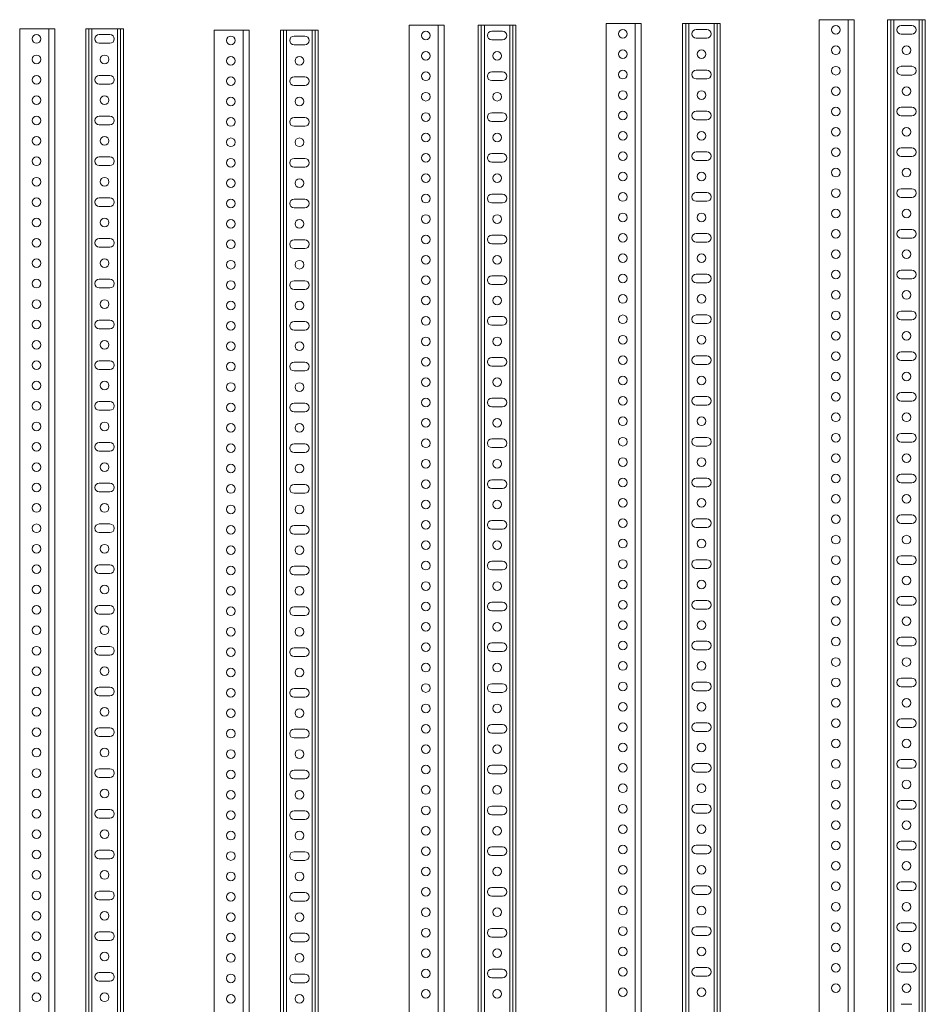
# Model space of a CAD drawing. Header units: millimetres. Extents: x -2 to 2565, y -5169 to 295.
# Tile 5 of 11: x 1066 to 1955, y -3044 to -2078. Entities that reach past the tile are written whole.
import ezdxf

# ---------------------------------------------------------------- set-up
doc = ezdxf.new("R2010")
doc.units = ezdxf.units.MM

msp = doc.modelspace()

# ---------------------------------------------------------------- linework, layer by layer
at = {"color": 7, "linetype": 'Continuous', "lineweight": 15}
for p, q in [((1448.46, -2083.89), (1448.46, -4843.89)), ((1448.46, -2083.89), (1476.96, -2083.89)), ((1476.96, -2083.89), (1482.96, -2083.89)), ((1482.96, -2083.89), (1482.96, -4843.89)), ((1516.34, -2083.89), (1516.34, -4843.89)), ((1519.34, -2083.89), (1516.34, -2083.89)), ((1519.34, -2083.89), (1519.34, -4843.89)), ((1522.34, -2083.89), (1519.34, -2083.89)), ((1547.34, -2083.89), (1522.34, -2083.89)), ((1550.34, -2083.89), (1547.34, -2083.89)), ((1550.34, -2083.89), (1550.34, -4843.89)), ((1553.34, -2083.89), (1550.34, -2083.89)), ((1553.34, -2083.89), (1553.34, -4843.89)), ((1641.82, -2082.28), (1641.82, -4962.28)), ((1641.82, -2082.28), (1670.32, -2082.28)), ((1670.32, -2082.28), (1676.32, -2082.28)), ((1676.32, -2082.28), (1676.32, -4962.28)), ((1716.98, -2082.28), (1716.98, -4962.28)), ((1719.98, -2082.28), (1716.98, -2082.28)), ((1719.98, -2082.28), (1719.98, -4962.28)), ((1722.98, -2082.28), (1719.98, -2082.28)), ((1747.98, -2082.28), (1722.98, -2082.28)), ((1750.98, -2082.28), (1747.98, -2082.28)), ((1750.98, -2082.28), (1750.98, -4962.28)), ((1753.98, -2082.28), (1750.98, -2082.28)), ((1753.98, -2082.28), (1753.98, -4962.28)), ((1850.88, -2078.39), (1850.88, -5078.39)), ((1850.88, -2078.39), (1879.38, -2078.39)), ((1879.38, -2078.39), (1885.38, -2078.39)), ((1885.38, -2078.39), (1885.38, -5078.39)), ((1918.21, -2078.39), (1918.21, -5078.39)), ((1921.21, -2078.39), (1918.21, -2078.39)), ((1921.21, -2078.39), (1921.21, -5078.39)), ((1924.21, -2078.39), (1921.21, -2078.39)), ((1949.21, -2078.39), (1924.21, -2078.39)), ((1941.96, -2084.14), (1931.46, -2084.14)), ((1952.21, -2078.39), (1949.21, -2078.39)), ((1955.21, -2078.39), (1952.21, -2078.39)), ((1952.21, -2078.39), (1952.21, -5078.39)), ((1955.21, -2078.39), (1955.21, -5078.39)), ((1066.22, -2087.28), (1066.22, -4607.28)), ((1066.22, -2087.28), (1094.72, -2087.28)), ((1094.72, -2087.28), (1100.72, -2087.28)), ((1100.72, -2087.28), (1100.72, -4607.28)), ((1131.1, -2087.28), (1131.1, -4607.28)), ((1134.1, -2087.28), (1131.1, -2087.28)), ((1134.1, -2087.28), (1134.1, -4607.28)), ((1137.1, -2087.28), (1134.1, -2087.28)), ((1162.1, -2087.28), (1137.1, -2087.28)), ((1154.85, -2093.03), (1144.35, -2093.03)), ((1165.1, -2087.28), (1162.1, -2087.28)), ((1165.1, -2087.28), (1165.1, -4607.28)), ((1168.1, -2087.28), (1165.1, -2087.28)), ((1168.1, -2087.28), (1168.1, -4607.28)), ((1257.06, -2088.67), (1257.06, -4728.67)), ((1257.06, -2088.67), (1285.56, -2088.67)), ((1285.56, -2088.67), (1291.56, -2088.67)), ((1291.56, -2088.67), (1291.56, -4728.67)), ((1322.29, -2088.67), (1322.29, -4728.67)), ((1325.29, -2088.67), (1322.29, -2088.67)), ((1325.29, -2088.67), (1325.29, -4728.67)), ((1328.29, -2088.67), (1325.29, -2088.67)), ((1353.29, -2088.67), (1328.29, -2088.67)), ((1346.04, -2094.42), (1335.54, -2094.42)), ((1356.29, -2088.67), (1353.29, -2088.67)), ((1359.29, -2088.67), (1356.29, -2088.67)), ((1356.29, -2088.67), (1356.29, -4728.67)), ((1359.29, -2088.67), (1359.29, -4728.67)), ((1540.09, -2089.64), (1529.59, -2089.64)), ((1740.73, -2088.03), (1730.23, -2088.03)), ((1931.46, -2092.64), (1941.96, -2092.64)), ((1144.35, -2101.53), (1154.85, -2101.53)), ((1335.54, -2102.92), (1346.04, -2102.92)), ((1529.59, -2098.14), (1540.09, -2098.14)), ((1730.23, -2096.53), (1740.73, -2096.53)), ((1941.96, -2124.13), (1931.46, -2124.13)), ((1154.85, -2133.03), (1144.35, -2133.03)), ((1540.09, -2129.64), (1529.59, -2129.64)), ((1740.73, -2128.03), (1730.23, -2128.03)), ((1931.46, -2132.64), (1941.96, -2132.64)), ((1144.35, -2141.53), (1154.85, -2141.53)), ((1346.04, -2134.42), (1335.54, -2134.42)), ((1335.54, -2142.92), (1346.04, -2142.92)), ((1529.59, -2138.14), (1540.09, -2138.14)), ((1730.23, -2136.53), (1740.73, -2136.53)), ((1540.09, -2169.64), (1529.59, -2169.64)), ((1740.73, -2168.03), (1730.23, -2168.03)), ((1941.96, -2164.14), (1931.46, -2164.14)), ((1931.46, -2172.64), (1941.96, -2172.64)), ((1154.85, -2173.03), (1144.35, -2173.03)), ((1144.35, -2181.53), (1154.85, -2181.53)), ((1346.04, -2174.42), (1335.54, -2174.42)), ((1529.59, -2178.14), (1540.09, -2178.14)), ((1730.23, -2176.53), (1740.73, -2176.53)), ((1335.54, -2182.92), (1346.04, -2182.92)), ((1540.09, -2209.64), (1529.59, -2209.64)), ((1740.73, -2208.03), (1730.23, -2208.03)), ((1941.96, -2204.14), (1931.46, -2204.14)), ((1154.85, -2213.03), (1144.35, -2213.03)), ((1346.04, -2214.42), (1335.54, -2214.42)), ((1529.59, -2218.14), (1540.09, -2218.14)), ((1730.23, -2216.53), (1740.73, -2216.53)), ((1931.46, -2212.63), (1941.96, -2212.63)), ((1144.35, -2221.53), (1154.85, -2221.53)), ((1335.54, -2222.92), (1346.04, -2222.92)), ((1540.09, -2249.64), (1529.59, -2249.64)), ((1740.73, -2248.03), (1730.23, -2248.03)), ((1941.96, -2244.14), (1931.46, -2244.14)), ((1154.85, -2253.03), (1144.35, -2253.03)), ((1346.04, -2254.42), (1335.54, -2254.42)), ((1529.59, -2258.14), (1540.09, -2258.14)), ((1730.23, -2256.53), (1740.73, -2256.53)), ((1931.46, -2252.63), (1941.96, -2252.63)), ((1144.35, -2261.53), (1154.85, -2261.53)), ((1335.54, -2262.92), (1346.04, -2262.92)), ((1740.73, -2288.03), (1730.23, -2288.03)), ((1941.96, -2284.14), (1931.46, -2284.14)), ((1154.85, -2293.03), (1144.35, -2293.03)), ((1346.04, -2294.42), (1335.54, -2294.42)), ((1540.09, -2289.64), (1529.59, -2289.64)), ((1529.59, -2298.14), (1540.09, -2298.14)), ((1730.23, -2296.53), (1740.73, -2296.53)), ((1931.46, -2292.64), (1941.96, -2292.64)), ((1144.35, -2301.53), (1154.85, -2301.53)), ((1335.54, -2302.92), (1346.04, -2302.92)), ((1941.96, -2324.14), (1931.46, -2324.14)), ((1154.85, -2333.03), (1144.35, -2333.03)), ((1346.04, -2334.42), (1335.54, -2334.42)), ((1540.09, -2329.64), (1529.59, -2329.64)), ((1740.73, -2328.03), (1730.23, -2328.03)), ((1730.23, -2336.53), (1740.73, -2336.53)), ((1931.46, -2332.64), (1941.96, -2332.64)), ((1144.35, -2341.53), (1154.85, -2341.53)), ((1335.54, -2342.92), (1346.04, -2342.92)), ((1529.59, -2338.14), (1540.09, -2338.14)), ((1941.96, -2364.13), (1931.46, -2364.13)), ((1154.85, -2373.03), (1144.35, -2373.03)), ((1346.04, -2374.42), (1335.54, -2374.42)), ((1540.09, -2369.64), (1529.59, -2369.64)), ((1740.73, -2368.03), (1730.23, -2368.03)), ((1931.46, -2372.64), (1941.96, -2372.64)), ((1144.35, -2381.53), (1154.85, -2381.53)), ((1335.54, -2382.92), (1346.04, -2382.92)), ((1529.59, -2378.14), (1540.09, -2378.14)), ((1730.23, -2376.53), (1740.73, -2376.53)), ((1941.96, -2404.14), (1931.46, -2404.14)), ((1154.85, -2413.03), (1144.35, -2413.03)), ((1540.09, -2409.64), (1529.59, -2409.64)), ((1740.73, -2408.03), (1730.23, -2408.03)), ((1931.46, -2412.64), (1941.96, -2412.64)), ((1144.35, -2421.53), (1154.85, -2421.53)), ((1346.04, -2414.42), (1335.54, -2414.42)), ((1335.54, -2422.92), (1346.04, -2422.92)), ((1529.59, -2418.14), (1540.09, -2418.14)), ((1730.23, -2416.53), (1740.73, -2416.53)), ((1540.09, -2449.64), (1529.59, -2449.64)), ((1740.73, -2448.03), (1730.23, -2448.03)), ((1941.96, -2444.14), (1931.46, -2444.14)), ((1931.46, -2452.64), (1941.96, -2452.64)), ((1154.85, -2453.03), (1144.35, -2453.03)), ((1144.35, -2461.53), (1154.85, -2461.53)), ((1346.04, -2454.42), (1335.54, -2454.42)), ((1529.59, -2458.14), (1540.09, -2458.14)), ((1730.23, -2456.53), (1740.73, -2456.53)), ((1335.54, -2462.92), (1346.04, -2462.92)), ((1540.09, -2489.64), (1529.59, -2489.64)), ((1740.73, -2488.03), (1730.23, -2488.03)), ((1941.96, -2484.14), (1931.46, -2484.14)), ((1154.85, -2493.03), (1144.35, -2493.03)), ((1346.04, -2494.42), (1335.54, -2494.42)), ((1529.59, -2498.14), (1540.09, -2498.14)), ((1730.23, -2496.53), (1740.73, -2496.53)), ((1931.46, -2492.63), (1941.96, -2492.63)), ((1144.35, -2501.53), (1154.85, -2501.53)), ((1335.54, -2502.92), (1346.04, -2502.92)), ((1540.09, -2529.64), (1529.59, -2529.64)), ((1740.73, -2528.03), (1730.23, -2528.03)), ((1941.96, -2524.14), (1931.46, -2524.14)), ((1154.85, -2533.03), (1144.35, -2533.03)), ((1346.04, -2534.42), (1335.54, -2534.42)), ((1529.59, -2538.14), (1540.09, -2538.14)), ((1730.23, -2536.53), (1740.73, -2536.53)), ((1931.46, -2532.64), (1941.96, -2532.64)), ((1144.35, -2541.53), (1154.85, -2541.53)), ((1335.54, -2542.92), (1346.04, -2542.92)), ((1740.73, -2568.03), (1730.23, -2568.03)), ((1941.96, -2564.14), (1931.46, -2564.14)), ((1154.85, -2573.03), (1144.35, -2573.03)), ((1346.04, -2574.42), (1335.54, -2574.42)), ((1540.09, -2569.64), (1529.59, -2569.64)), ((1529.59, -2578.14), (1540.09, -2578.14)), ((1730.23, -2576.53), (1740.73, -2576.53)), ((1931.46, -2572.64), (1941.96, -2572.64)), ((1144.35, -2581.53), (1154.85, -2581.53)), ((1335.54, -2582.92), (1346.04, -2582.92)), ((1941.96, -2604.13), (1931.46, -2604.13)), ((1154.85, -2613.03), (1144.35, -2613.03)), ((1346.04, -2614.42), (1335.54, -2614.42)), ((1540.09, -2609.64), (1529.59, -2609.64)), ((1740.73, -2608.03), (1730.23, -2608.03)), ((1730.23, -2616.53), (1740.73, -2616.53)), ((1931.46, -2612.64), (1941.96, -2612.64)), ((1144.35, -2621.53), (1154.85, -2621.53)), ((1335.54, -2622.92), (1346.04, -2622.92)), ((1529.59, -2618.14), (1540.09, -2618.14)), ((1941.96, -2644.13), (1931.46, -2644.13)), ((1154.85, -2653.03), (1144.35, -2653.03)), ((1346.04, -2654.42), (1335.54, -2654.42)), ((1540.09, -2649.64), (1529.59, -2649.64)), ((1740.73, -2648.03), (1730.23, -2648.03)), ((1931.46, -2652.64), (1941.96, -2652.64)), ((1144.35, -2661.53), (1154.85, -2661.53)), ((1335.54, -2662.92), (1346.04, -2662.92)), ((1529.59, -2658.14), (1540.09, -2658.14)), ((1730.23, -2656.53), (1740.73, -2656.53)), ((1941.96, -2684.14), (1931.46, -2684.14)), ((1154.85, -2693.03), (1144.35, -2693.03)), ((1346.04, -2694.42), (1335.54, -2694.42)), ((1540.09, -2689.64), (1529.59, -2689.64)), ((1740.73, -2688.03), (1730.23, -2688.03)), ((1931.46, -2692.64), (1941.96, -2692.64)), ((1144.35, -2701.53), (1154.85, -2701.53)), ((1335.54, -2702.92), (1346.04, -2702.92)), ((1529.59, -2698.14), (1540.09, -2698.14)), ((1730.23, -2696.53), (1740.73, -2696.53)), ((1154.85, -2733.03), (1144.35, -2733.03)), ((1540.09, -2729.64), (1529.59, -2729.64)), ((1740.73, -2728.03), (1730.23, -2728.03)), ((1941.96, -2724.14), (1931.46, -2724.14)), ((1931.46, -2732.63), (1941.96, -2732.63)), ((1144.35, -2741.53), (1154.85, -2741.53)), ((1346.04, -2734.42), (1335.54, -2734.42)), ((1529.59, -2738.14), (1540.09, -2738.14)), ((1730.23, -2736.53), (1740.73, -2736.53)), ((1335.54, -2742.92), (1346.04, -2742.92)), ((1540.09, -2769.64), (1529.59, -2769.64)), ((1740.73, -2768.03), (1730.23, -2768.03)), ((1941.96, -2764.14), (1931.46, -2764.14)), ((1154.85, -2773.03), (1144.35, -2773.03)), ((1346.04, -2774.42), (1335.54, -2774.42)), ((1529.59, -2778.14), (1540.09, -2778.14)), ((1730.23, -2776.53), (1740.73, -2776.53)), ((1931.46, -2772.64), (1941.96, -2772.64)), ((1144.35, -2781.53), (1154.85, -2781.53)), ((1335.54, -2782.92), (1346.04, -2782.92)), ((1540.09, -2809.64), (1529.59, -2809.64)), ((1740.73, -2808.03), (1730.23, -2808.03)), ((1941.96, -2804.14), (1931.46, -2804.14)), ((1154.85, -2813.03), (1144.35, -2813.03)), ((1346.04, -2814.42), (1335.54, -2814.42)), ((1529.59, -2818.14), (1540.09, -2818.14)), ((1730.23, -2816.53), (1740.73, -2816.53)), ((1931.46, -2812.64), (1941.96, -2812.64)), ((1144.35, -2821.53), (1154.85, -2821.53)), ((1335.54, -2822.92), (1346.04, -2822.92)), ((1740.73, -2848.03), (1730.23, -2848.03)), ((1941.96, -2844.13), (1931.46, -2844.13)), ((1154.85, -2853.03), (1144.35, -2853.03)), ((1346.04, -2854.42), (1335.54, -2854.42)), ((1540.09, -2849.64), (1529.59, -2849.64)), ((1529.59, -2858.14), (1540.09, -2858.14)), ((1730.23, -2856.53), (1740.73, -2856.53)), ((1931.46, -2852.64), (1941.96, -2852.64)), ((1144.35, -2861.53), (1154.85, -2861.53)), ((1335.54, -2862.92), (1346.04, -2862.92)), ((1941.96, -2884.13), (1931.46, -2884.13)), ((1154.85, -2893.03), (1144.35, -2893.03)), ((1346.04, -2894.42), (1335.54, -2894.42)), ((1540.09, -2889.64), (1529.59, -2889.64)), ((1740.73, -2888.03), (1730.23, -2888.03)), ((1730.23, -2896.53), (1740.73, -2896.53)), ((1931.46, -2892.64), (1941.96, -2892.64)), ((1144.35, -2901.53), (1154.85, -2901.53)), ((1335.54, -2902.92), (1346.04, -2902.92)), ((1529.59, -2898.14), (1540.09, -2898.14)), ((1941.96, -2924.14), (1931.46, -2924.14)), ((1154.85, -2933.03), (1144.35, -2933.03)), ((1346.04, -2934.42), (1335.54, -2934.42)), ((1540.09, -2929.64), (1529.59, -2929.64)), ((1740.73, -2928.03), (1730.23, -2928.03)), ((1931.46, -2932.64), (1941.96, -2932.64)), ((1144.35, -2941.53), (1154.85, -2941.53)), ((1335.54, -2942.92), (1346.04, -2942.92)), ((1529.59, -2938.14), (1540.09, -2938.14)), ((1730.23, -2936.53), (1740.73, -2936.53)), ((1941.96, -2964.14), (1931.46, -2964.14)), ((1154.85, -2973.03), (1144.35, -2973.03)), ((1346.04, -2974.42), (1335.54, -2974.42)), ((1540.09, -2969.64), (1529.59, -2969.64)), ((1740.73, -2968.03), (1730.23, -2968.03)), ((1931.46, -2972.63), (1941.96, -2972.63)), ((1144.35, -2981.53), (1154.85, -2981.53)), ((1335.54, -2982.92), (1346.04, -2982.92)), ((1529.59, -2978.14), (1540.09, -2978.14)), ((1730.23, -2976.53), (1740.73, -2976.53)), ((1154.85, -3013.03), (1144.35, -3013.03)), ((1540.09, -3009.64), (1529.59, -3009.64)), ((1740.73, -3008.03), (1730.23, -3008.03)), ((1941.96, -3004.14), (1931.46, -3004.14)), ((1931.46, -3012.64), (1941.96, -3012.64)), ((1144.35, -3021.53), (1154.85, -3021.53)), ((1346.04, -3014.42), (1335.54, -3014.42)), ((1529.59, -3018.14), (1540.09, -3018.14)), ((1730.23, -3016.53), (1740.73, -3016.53)), ((1335.54, -3022.92), (1346.04, -3022.92)), ((1941.96, -3044.14), (1931.46, -3044.14))]:
    msp.add_line(p, q, dxfattribs=at)
at = {"color": 8, "linetype": 'Continuous', "lineweight": 0}
for p, q in [((1476.96, -2083.89), (1476.96, -4843.89)), ((1522.34, -2083.89), (1522.34, -4843.89)), ((1547.34, -2083.89), (1547.34, -4843.89)), ((1670.32, -2082.28), (1670.32, -4962.28)), ((1722.98, -2082.28), (1722.98, -4962.28)), ((1747.98, -2082.28), (1747.98, -4962.28)), ((1879.38, -2078.39), (1879.38, -5078.39)), ((1924.21, -2078.39), (1924.21, -5078.39)), ((1949.21, -2078.39), (1949.21, -5078.39)), ((1094.72, -2087.28), (1094.72, -4607.28)), ((1137.1, -2087.28), (1137.1, -4607.28)), ((1162.1, -2087.28), (1162.1, -4607.28)), ((1285.56, -2088.67), (1285.56, -4728.67)), ((1328.29, -2088.67), (1328.29, -4728.67)), ((1353.29, -2088.67), (1353.29, -4728.67))]:
    msp.add_line(p, q, dxfattribs=at)
at = {"color": 7, "linetype": 'Continuous', "lineweight": 15}
for centre in [(1867.38, -2088.39), (1082.72, -2097.28), (1273.56, -2098.67), (1464.96, -2093.89), (1658.32, -2092.28), (1867.38, -2108.39), (1936.71, -2108.39), (1082.72, -2117.28), (1149.6, -2117.28), (1273.56, -2118.67), (1340.79, -2118.67), (1464.96, -2113.89), (1534.84, -2113.89), (1658.32, -2112.28), (1735.48, -2112.28), (1867.38, -2128.39), (1082.72, -2137.28), (1464.96, -2133.89), (1658.32, -2132.28), (1273.56, -2138.67), (1082.72, -2157.28), (1149.6, -2157.28), (1464.96, -2153.89), (1534.84, -2153.89), (1658.32, -2152.28), (1735.48, -2152.28), (1867.38, -2148.39), (1936.71, -2148.39), (1273.56, -2158.67), (1340.79, -2158.67), (1464.96, -2173.89), (1658.32, -2172.28), (1867.38, -2168.39), (1082.72, -2177.28), (1273.56, -2178.67), (1464.96, -2193.89), (1534.84, -2193.89), (1658.32, -2192.28), (1735.48, -2192.28), (1867.38, -2188.39), (1936.71, -2188.39), (1082.72, -2197.28), (1149.6, -2197.28), (1273.56, -2198.67), (1340.79, -2198.67), (1464.96, -2213.89), (1658.32, -2212.28), (1867.38, -2208.39), (1082.72, -2217.28), (1273.56, -2218.67), (1464.96, -2233.89), (1534.84, -2233.89), (1658.32, -2232.28), (1735.48, -2232.28), (1867.38, -2228.39), (1936.71, -2228.39), (1082.72, -2237.28), (1149.6, -2237.28), (1273.56, -2238.67), (1340.79, -2238.67), (1464.96, -2253.89), (1658.32, -2252.28), (1867.38, -2248.39), (1082.72, -2257.28), (1273.56, -2258.67), (1658.32, -2272.28), (1735.48, -2272.28), (1867.38, -2268.39), (1936.71, -2268.39), (1082.72, -2277.28), (1149.6, -2277.28), (1273.56, -2278.67), (1340.79, -2278.67), (1464.96, -2273.89), (1534.84, -2273.89), (1658.32, -2292.28), (1867.38, -2288.39), (1082.72, -2297.28), (1273.56, -2298.67), (1464.96, -2293.89), (1658.32, -2312.28), (1735.48, -2312.28), (1867.38, -2308.39), (1936.71, -2308.39), (1082.72, -2317.28), (1149.6, -2317.28), (1273.56, -2318.67), (1340.79, -2318.67), (1464.96, -2313.89), (1534.84, -2313.89), (1867.38, -2328.39), (1082.72, -2337.28), (1273.56, -2338.67), (1464.96, -2333.89), (1658.32, -2332.28), (1867.38, -2348.39), (1936.71, -2348.39), (1082.72, -2357.28), (1149.6, -2357.28), (1273.56, -2358.67), (1340.79, -2358.67), (1464.96, -2353.89), (1534.84, -2353.89), (1658.32, -2352.28), (1735.48, -2352.28), (1867.38, -2368.39), (1082.72, -2377.28), (1273.56, -2378.67), (1464.96, -2373.89), (1658.32, -2372.28), (1867.38, -2388.39), (1936.71, -2388.39), (1082.72, -2397.28), (1149.6, -2397.28), (1273.56, -2398.67), (1340.79, -2398.67), (1464.96, -2393.89), (1534.84, -2393.89), (1658.32, -2392.28), (1735.48, -2392.28), (1867.38, -2408.39), (1082.72, -2417.28), (1464.96, -2413.89), (1658.32, -2412.28), (1273.56, -2418.67), (1082.72, -2437.28), (1149.6, -2437.28), (1464.96, -2433.89), (1534.84, -2433.89), (1658.32, -2432.28), (1735.48, -2432.28), (1867.38, -2428.39), (1936.71, -2428.39), (1273.56, -2438.67), (1340.79, -2438.67), (1464.96, -2453.89), (1658.32, -2452.28), (1867.38, -2448.39), (1082.72, -2457.28), (1273.56, -2458.67), (1464.96, -2473.89), (1534.84, -2473.89), (1658.32, -2472.28), (1735.48, -2472.28), (1867.38, -2468.39), (1936.71, -2468.39), (1082.72, -2477.28), (1149.6, -2477.28), (1273.56, -2478.67), (1340.79, -2478.67), (1464.96, -2493.89), (1658.32, -2492.28), (1867.38, -2488.39), (1082.72, -2497.28), (1273.56, -2498.67), (1464.96, -2513.89), (1534.84, -2513.89), (1658.32, -2512.28), (1735.48, -2512.28), (1867.38, -2508.39), (1936.71, -2508.39), (1082.72, -2517.28), (1149.6, -2517.28), (1273.56, -2518.67), (1340.79, -2518.67), (1464.96, -2533.89), (1658.32, -2532.28), (1867.38, -2528.39), (1082.72, -2537.28), (1273.56, -2538.67), (1658.32, -2552.28), (1735.48, -2552.28), (1867.38, -2548.39), (1936.71, -2548.39), (1082.72, -2557.28), (1149.6, -2557.28), (1273.56, -2558.67), (1340.79, -2558.67), (1464.96, -2553.89), (1534.84, -2553.89), (1658.32, -2572.28), (1867.38, -2568.39), (1082.72, -2577.28), (1273.56, -2578.67), (1464.96, -2573.89), (1658.32, -2592.28), (1735.48, -2592.28), (1867.38, -2588.39), (1936.71, -2588.39), (1082.72, -2597.28), (1149.6, -2597.28), (1273.56, -2598.67), (1340.79, -2598.67), (1464.96, -2593.89), (1534.84, -2593.89), (1867.38, -2608.39), (1082.72, -2617.28), (1273.56, -2618.67), (1464.96, -2613.89), (1658.32, -2612.28), (1867.38, -2628.39), (1936.71, -2628.39), (1082.72, -2637.28), (1149.6, -2637.28), (1273.56, -2638.67), (1340.79, -2638.67), (1464.96, -2633.89), (1534.84, -2633.89), (1658.32, -2632.28), (1735.48, -2632.28), (1867.38, -2648.39), (1082.72, -2657.28), (1273.56, -2658.67), (1464.96, -2653.89), (1658.32, -2652.28), (1867.38, -2668.39), (1936.71, -2668.39), (1082.72, -2677.28), (1149.6, -2677.28), (1273.56, -2678.67), (1340.79, -2678.67), (1464.96, -2673.89), (1534.84, -2673.89), (1658.32, -2672.28), (1735.48, -2672.28), (1867.38, -2688.39), (1082.72, -2697.28), (1273.56, -2698.67), (1464.96, -2693.89), (1658.32, -2692.28), (1082.72, -2717.28), (1149.6, -2717.28), (1464.96, -2713.89), (1534.84, -2713.89), (1658.32, -2712.28), (1735.48, -2712.28), (1867.38, -2708.39), (1936.71, -2708.39), (1273.56, -2718.67), (1340.79, -2718.67), (1082.72, -2737.28), (1464.96, -2733.89), (1658.32, -2732.28), (1867.38, -2728.39), (1273.56, -2738.67), (1464.96, -2753.89), (1534.84, -2753.89), (1658.32, -2752.28), (1735.48, -2752.28), (1867.38, -2748.39), (1936.71, -2748.39), (1082.72, -2757.28), (1149.6, -2757.28), (1273.56, -2758.67), (1340.79, -2758.67), (1464.96, -2773.89), (1658.32, -2772.28), (1867.38, -2768.39), (1082.72, -2777.28), (1273.56, -2778.67), (1464.96, -2793.89), (1534.84, -2793.89), (1658.32, -2792.28), (1735.48, -2792.28), (1867.38, -2788.39), (1936.71, -2788.39), (1082.72, -2797.28), (1149.6, -2797.28), (1273.56, -2798.67), (1340.79, -2798.67), (1464.96, -2813.89), (1658.32, -2812.28), (1867.38, -2808.39), (1082.72, -2817.28), (1273.56, -2818.67), (1464.96, -2833.89), (1534.84, -2833.89), (1658.32, -2832.28), (1735.48, -2832.28), (1867.38, -2828.39), (1936.71, -2828.39), (1082.72, -2837.28), (1149.6, -2837.28), (1273.56, -2838.67), (1340.79, -2838.67), (1658.32, -2852.28), (1867.38, -2848.39), (1082.72, -2857.28), (1273.56, -2858.67), (1464.96, -2853.89), (1658.32, -2872.28), (1735.48, -2872.28), (1867.38, -2868.39), (1936.71, -2868.39), (1082.72, -2877.28), (1149.6, -2877.28), (1273.56, -2878.67), (1340.79, -2878.67), (1464.96, -2873.89), (1534.84, -2873.89), (1867.38, -2888.39), (1082.72, -2897.28), (1273.56, -2898.67), (1464.96, -2893.89), (1658.32, -2892.28), (1867.38, -2908.39), (1936.71, -2908.39), (1082.72, -2917.28), (1149.6, -2917.28), (1273.56, -2918.67), (1340.79, -2918.67), (1464.96, -2913.89), (1534.84, -2913.89), (1658.32, -2912.28), (1735.48, -2912.28), (1867.38, -2928.39), (1082.72, -2937.28), (1273.56, -2938.67), (1464.96, -2933.89), (1658.32, -2932.28), (1867.38, -2948.39), (1936.71, -2948.39), (1082.72, -2957.28), (1149.6, -2957.28), (1273.56, -2958.67), (1340.79, -2958.67), (1464.96, -2953.89), (1534.84, -2953.89), (1658.32, -2952.28), (1735.48, -2952.28), (1867.38, -2968.39), (1082.72, -2977.28), (1273.56, -2978.67), (1464.96, -2973.89), (1658.32, -2972.28), (1867.38, -2988.39), (1936.71, -2988.39), (1082.72, -2997.28), (1149.6, -2997.28), (1464.96, -2993.89), (1534.84, -2993.89), (1658.32, -2992.28), (1735.48, -2992.28), (1273.56, -2998.67), (1340.79, -2998.67), (1082.72, -3017.28), (1464.96, -3013.89), (1658.32, -3012.28), (1867.38, -3008.39), (1273.56, -3018.67), (1464.96, -3033.89), (1534.84, -3033.89), (1658.32, -3032.28), (1735.48, -3032.28), (1867.38, -3028.39), (1936.71, -3028.39), (1082.72, -3037.28), (1149.6, -3037.28), (1273.56, -3038.67), (1340.79, -3038.67)]:
    msp.add_circle(centre, 4.25, dxfattribs=at)
for centre, start, end in [((1931.46, -2088.39), 90, 270), ((1941.96, -2088.39), 270, 90), ((1144.35, -2097.28), 90, 270), ((1154.85, -2097.28), 270, 90), ((1335.54, -2098.67), 90, 270), ((1346.04, -2098.67), 270, 90), ((1529.59, -2093.89), 90, 270), ((1540.09, -2093.89), 270, 90), ((1730.23, -2092.28), 90, 270), ((1740.73, -2092.28), 270, 90), ((1931.46, -2128.39), 90, 270), ((1941.96, -2128.39), 270, 90), ((1144.35, -2137.28), 90, 270), ((1154.85, -2137.28), 270, 90), ((1529.59, -2133.89), 90, 270), ((1540.09, -2133.89), 270, 90), ((1730.23, -2132.28), 90, 270), ((1740.73, -2132.28), 270, 90), ((1335.54, -2138.67), 90, 270), ((1346.04, -2138.67), 270, 90), ((1529.59, -2173.89), 90, 270), ((1540.09, -2173.89), 270, 90), ((1730.23, -2172.28), 90, 270), ((1740.73, -2172.28), 270, 90), ((1931.46, -2168.39), 90, 270), ((1941.96, -2168.39), 270, 90), ((1144.35, -2177.28), 90, 270), ((1154.85, -2177.28), 270, 90), ((1335.54, -2178.67), 90, 270), ((1346.04, -2178.67), 270, 90), ((1529.59, -2213.89), 90, 270), ((1540.09, -2213.89), 270, 90), ((1730.23, -2212.28), 90, 270), ((1740.73, -2212.28), 270, 90), ((1931.46, -2208.39), 90, 270), ((1941.96, -2208.39), 270, 90), ((1144.35, -2217.28), 90, 270), ((1154.85, -2217.28), 270, 90), ((1335.54, -2218.67), 90, 270), ((1346.04, -2218.67), 270, 90), ((1529.59, -2253.89), 90, 270), ((1540.09, -2253.89), 270, 90), ((1730.23, -2252.28), 90, 270), ((1740.73, -2252.28), 270, 90), ((1931.46, -2248.39), 90, 270), ((1941.96, -2248.39), 270, 90), ((1144.35, -2257.28), 90, 270), ((1154.85, -2257.28), 270, 90), ((1335.54, -2258.67), 90, 270), ((1346.04, -2258.67), 270, 90), ((1730.23, -2292.28), 90, 270), ((1740.73, -2292.28), 270, 90), ((1931.46, -2288.39), 90, 270), ((1941.96, -2288.39), 270, 90), ((1144.35, -2297.28), 90, 270), ((1154.85, -2297.28), 270, 90), ((1335.54, -2298.67), 90, 270), ((1346.04, -2298.67), 270, 90), ((1529.59, -2293.89), 90, 270), ((1540.09, -2293.89), 270, 90), ((1931.46, -2328.39), 90, 270), ((1941.96, -2328.39), 270, 90), ((1144.35, -2337.28), 90, 270), ((1154.85, -2337.28), 270, 90), ((1335.54, -2338.67), 90, 270), ((1346.04, -2338.67), 270, 90), ((1529.59, -2333.89), 90, 270), ((1540.09, -2333.89), 270, 90), ((1730.23, -2332.28), 90, 270), ((1740.73, -2332.28), 270, 90), ((1931.46, -2368.39), 90, 270), ((1941.96, -2368.39), 270, 90), ((1144.35, -2377.28), 90, 270), ((1154.85, -2377.28), 270, 90), ((1335.54, -2378.67), 90, 270), ((1346.04, -2378.67), 270, 90), ((1529.59, -2373.89), 90, 270), ((1540.09, -2373.89), 270, 90), ((1730.23, -2372.28), 90, 270), ((1740.73, -2372.28), 270, 90), ((1931.46, -2408.39), 90, 270), ((1941.96, -2408.39), 270, 90), ((1144.35, -2417.28), 90, 270), ((1154.85, -2417.28), 270, 90), ((1529.59, -2413.89), 90, 270), ((1540.09, -2413.89), 270, 90), ((1730.23, -2412.28), 90, 270), ((1740.73, -2412.28), 270, 90), ((1335.54, -2418.67), 90, 270), ((1346.04, -2418.67), 270, 90), ((1529.59, -2453.89), 90, 270), ((1540.09, -2453.89), 270, 90), ((1730.23, -2452.28), 90, 270), ((1740.73, -2452.28), 270, 90), ((1931.46, -2448.39), 90, 270), ((1941.96, -2448.39), 270, 90), ((1144.35, -2457.28), 90, 270), ((1154.85, -2457.28), 270, 90), ((1335.54, -2458.67), 90, 270), ((1346.04, -2458.67), 270, 90), ((1529.59, -2493.89), 90, 270), ((1540.09, -2493.89), 270, 90), ((1730.23, -2492.28), 90, 270), ((1740.73, -2492.28), 270, 90), ((1931.46, -2488.39), 90, 270), ((1941.96, -2488.39), 270, 90), ((1144.35, -2497.28), 90, 270), ((1154.85, -2497.28), 270, 90), ((1335.54, -2498.67), 90, 270), ((1346.04, -2498.67), 270, 90), ((1529.59, -2533.89), 90, 270), ((1540.09, -2533.89), 270, 90), ((1730.23, -2532.28), 90, 270), ((1740.73, -2532.28), 270, 90), ((1931.46, -2528.39), 90, 270), ((1941.96, -2528.39), 270, 90), ((1144.35, -2537.28), 90, 270), ((1154.85, -2537.28), 270, 90), ((1335.54, -2538.67), 90, 270), ((1346.04, -2538.67), 270, 90), ((1730.23, -2572.28), 90, 270), ((1740.73, -2572.28), 270, 90), ((1931.46, -2568.39), 90, 270), ((1941.96, -2568.39), 270, 90), ((1144.35, -2577.28), 90, 270), ((1154.85, -2577.28), 270, 90), ((1335.54, -2578.67), 90, 270), ((1346.04, -2578.67), 270, 90), ((1529.59, -2573.89), 90, 270), ((1540.09, -2573.89), 270, 90), ((1931.46, -2608.39), 90, 270), ((1941.96, -2608.39), 270, 90), ((1144.35, -2617.28), 90, 270), ((1154.85, -2617.28), 270, 90), ((1335.54, -2618.67), 90, 270), ((1346.04, -2618.67), 270, 90), ((1529.59, -2613.89), 90, 270), ((1540.09, -2613.89), 270, 90), ((1730.23, -2612.28), 90, 270), ((1740.73, -2612.28), 270, 90), ((1931.46, -2648.39), 90, 270), ((1941.96, -2648.39), 270, 90), ((1144.35, -2657.28), 90, 270), ((1154.85, -2657.28), 270, 90), ((1335.54, -2658.67), 90, 270), ((1346.04, -2658.67), 270, 90), ((1529.59, -2653.89), 90, 270), ((1540.09, -2653.89), 270, 90), ((1730.23, -2652.28), 90, 270), ((1740.73, -2652.28), 270, 90), ((1931.46, -2688.39), 90, 270), ((1941.96, -2688.39), 270, 90), ((1144.35, -2697.28), 90, 270), ((1154.85, -2697.28), 270, 90), ((1335.54, -2698.67), 90, 270), ((1346.04, -2698.67), 270, 90), ((1529.59, -2693.89), 90, 270), ((1540.09, -2693.89), 270, 90), ((1730.23, -2692.28), 90, 270), ((1740.73, -2692.28), 270, 90), ((1144.35, -2737.28), 90, 270), ((1154.85, -2737.28), 270, 90), ((1529.59, -2733.89), 90, 270), ((1540.09, -2733.89), 270, 90), ((1730.23, -2732.28), 90, 270), ((1740.73, -2732.28), 270, 90), ((1931.46, -2728.39), 90, 270), ((1941.96, -2728.39), 270, 90), ((1335.54, -2738.67), 90, 270), ((1346.04, -2738.67), 270, 90), ((1529.59, -2773.89), 90, 270), ((1540.09, -2773.89), 270, 90), ((1730.23, -2772.28), 90, 270), ((1740.73, -2772.28), 270, 90), ((1931.46, -2768.39), 90, 270), ((1941.96, -2768.39), 270, 90), ((1144.35, -2777.28), 90, 270), ((1154.85, -2777.28), 270, 90), ((1335.54, -2778.67), 90, 270), ((1346.04, -2778.67), 270, 90), ((1529.59, -2813.89), 90, 270), ((1540.09, -2813.89), 270, 90), ((1730.23, -2812.28), 90, 270), ((1740.73, -2812.28), 270, 90), ((1931.46, -2808.39), 90, 270), ((1941.96, -2808.39), 270, 90), ((1144.35, -2817.28), 90, 270), ((1154.85, -2817.28), 270, 90), ((1335.54, -2818.67), 90, 270), ((1346.04, -2818.67), 270, 90), ((1730.23, -2852.28), 90, 270), ((1740.73, -2852.28), 270, 90), ((1931.46, -2848.39), 90, 270), ((1941.96, -2848.39), 270, 90), ((1144.35, -2857.28), 90, 270), ((1154.85, -2857.28), 270, 90), ((1335.54, -2858.67), 90, 270), ((1346.04, -2858.67), 270, 90), ((1529.59, -2853.89), 90, 270), ((1540.09, -2853.89), 270, 90), ((1931.46, -2888.39), 90, 270), ((1941.96, -2888.39), 270, 90), ((1144.35, -2897.28), 90, 270), ((1154.85, -2897.28), 270, 90), ((1335.54, -2898.67), 90, 270), ((1346.04, -2898.67), 270, 90), ((1529.59, -2893.89), 90, 270), ((1540.09, -2893.89), 270, 90), ((1730.23, -2892.28), 90, 270), ((1740.73, -2892.28), 270, 90), ((1931.46, -2928.39), 90, 270), ((1941.96, -2928.39), 270, 90), ((1144.35, -2937.28), 90, 270), ((1154.85, -2937.28), 270, 90), ((1335.54, -2938.67), 90, 270), ((1346.04, -2938.67), 270, 90), ((1529.59, -2933.89), 90, 270), ((1540.09, -2933.89), 270, 90), ((1730.23, -2932.28), 90, 270), ((1740.73, -2932.28), 270, 90), ((1931.46, -2968.39), 90, 270), ((1941.96, -2968.39), 270, 90), ((1144.35, -2977.28), 90, 270), ((1154.85, -2977.28), 270, 90), ((1335.54, -2978.67), 90, 270), ((1346.04, -2978.67), 270, 90), ((1529.59, -2973.89), 90, 270), ((1540.09, -2973.89), 270, 90), ((1730.23, -2972.28), 90, 270), ((1740.73, -2972.28), 270, 90), ((1144.35, -3017.28), 90, 270), ((1154.85, -3017.28), 270, 90), ((1529.59, -3013.89), 90, 270), ((1540.09, -3013.89), 270, 90), ((1730.23, -3012.28), 90, 270), ((1740.73, -3012.28), 270, 90), ((1931.46, -3008.39), 90, 270), ((1941.96, -3008.39), 270, 90), ((1335.54, -3018.67), 90, 270), ((1346.04, -3018.67), 270, 90)]:
    msp.add_arc(centre, 4.25, start, end, dxfattribs=at)

doc.saveas('drawing.dxf')
